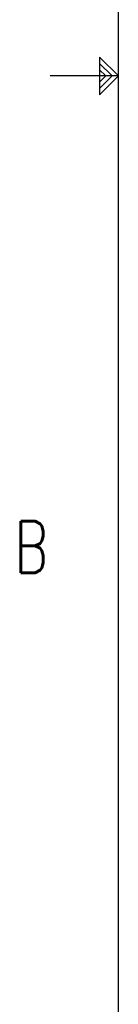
# Model space of a CAD drawing. Header units: inches. Extents: x -4 to 262, y 56 to 231.
# Tile 6 of 162: x -3.68 to 0.96, y 99.97 to 145.95. Entities that reach past the tile are written whole.
import ezdxf

# ---------------------------------------------------------------- set-up
doc = ezdxf.new("R2010")
doc.units = ezdxf.units.IN
doc.header["$LTSCALE"] = 1.2
doc.header["$MEASUREMENT"] = 0
doc.layers.add('1', color=7, linetype='CONTINUOUS')
doc.layers.add('6文本', color=5, linetype='CONTINUOUS')
doc.styles.get("Standard").update_dxf_attribs({"font": 'txt', "width": 0.8, "bigfont": 'gbcbig.shx'})

msp = doc.modelspace()

# ---------------------------------------------------------------- linework, layer by layer
at = {"layer": '1', "color": 0, "linetype": 'Continuous'}
for p, q in [((0.961, 59.317), (0.961, 227.324)), ((0.079, 144.203), (0.079, 142.438)), ((0.961, 143.32), (0.079, 144.203)), ((0.667, 143.32), (0.079, 143.908)), ((0.373, 143.32), (0.079, 143.614)), ((0.961, 143.32), (-2.239, 143.32)), ((0.667, 143.32), (0.079, 142.732)), ((0.961, 143.32), (0.079, 142.438)), ((0.373, 143.32), (0.079, 143.026))]:
    msp.add_line(p, q, dxfattribs=at)

# ---------------------------------------------------------------- texts
at = {"layer": '6文本', "color": 0, "linetype": 'Continuous', "oblique": 0, "width": 0.732548}
msp.add_text('B', height=2.4, dxfattribs=at).set_placement((-3.92, 120.122))

doc.saveas('drawing.dxf')
